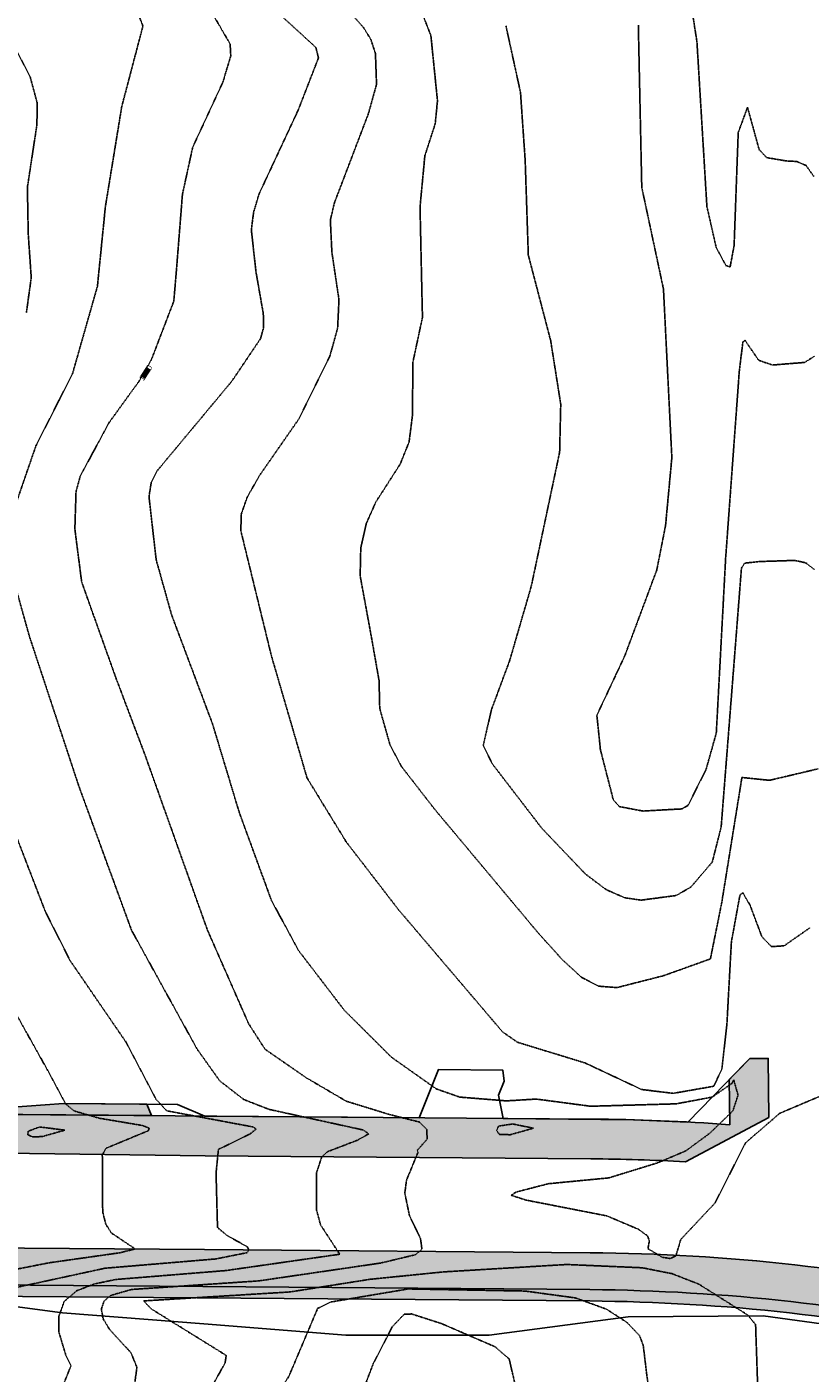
# Model space of a CAD drawing. Header units: feet. Extents: x 2234729 to 2255890, y 588345 to 614924.
# Tile 51 of 88: x 2245944 to 2246220, y 596181 to 596654. Entities that reach past the tile are written whole.
import ezdxf

# ---------------------------------------------------------------- set-up
doc = ezdxf.new("R2010")
doc.units = ezdxf.units.FT
doc.header["$MEASUREMENT"] = 0
doc.linetypes.add('OhDOT_USTN3', pattern=[0.22, 0.165, -0.055])
for name, color, linetype in [('DR_P_Ain', 1, 'Continuous'), ('DR_P_Aix', 2, 'Continuous'), ('DT_X_Contour_Major', 132, 'OhDOT_USTN3'), ('DT_X_Contour_Minor', 136, 'OhDOT_USTN3'), ('DT_X_Contour_Text', 251, 'Continuous'), ('L1', 203, 'Continuous')]:
    doc.layers.add(name, color=color, linetype=linetype)
doc.styles.add('L100', font='cceo.shx', dxfattribs={"height": 2})
picture_1 = doc.add_image_def('image1.sid', size_in_pixel=(17786, 6468))

msp = doc.modelspace()

# ---------------------------------------------------------------- hatches: boundary and pattern name
at = {"layer": 'DR_P_Ain', "transparency": 33554483}
h = msp.add_hatch(color=256, dxfattribs=at)
h.dxf.hatch_style = 1
edge = h.paths.add_edge_path()
edge.add_line((2245708.630216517, 596281.7304674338), (2245679.137036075, 596353.0097727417))
edge.add_arc((2243942.045061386, 595634.2546329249), 1879.919540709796, 22.47826456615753, 28.96858406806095)
edge.add_line((2245586.759225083, 596544.7560328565), (2245581.041853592, 596544.7560328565))
edge.add_arc((2243942.045061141, 595634.2546328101), 1874.919540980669, 22.4782645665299, 29.05320502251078, ccw=False)
edge.add_line((2245674.516912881, 596351.0981081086), (2245681.348319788, 596334.5879206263))
edge.add_arc((2245644.387343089, 596319.2946488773), 39.99997449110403, -90.45179056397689, 22.47820943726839, ccw=False)
edge.add_line((2245644.071937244, 596279.2959179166), (2245640.699109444, 596279.3225107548))
edge.add_arc((2245633.010771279, 596329.8859819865), 51.144649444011, 271.1702127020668, 278.6457824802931, ccw=False)
edge.add_line((2245634.055280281, 596278.751999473), (2245610.891561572, 596278.9346322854))
edge.add_line((2245610.891561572, 596278.9346322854), (2245606.741689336, 596274.5900903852))
edge.add_line((2245606.741689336, 596274.5900903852), (2245700.18194176, 596273.8533668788))
edge.add_line((2245700.18194176, 596273.8533668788), (2245708.630216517, 596281.7304674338))
edge = h.paths.add_edge_path()
edge.add_line((2245988.251492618, 596271.5821015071), (2245986.595027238, 596275.5953121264))
edge.add_line((2245986.595027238, 596275.5953121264), (2245957.216998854, 596275.8269412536))
edge.add_line((2245957.216998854, 596275.8269412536), (2245924.885330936, 596273.5273760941))
edge.add_line((2245924.885330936, 596273.5273760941), (2245908.454344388, 596276.1889362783))
edge.add_line((2245908.454344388, 596276.1889362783), (2245857.058777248, 596276.6162484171))
edge.add_line((2245857.058777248, 596276.6162484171), (2245807.22196095, 596277.0095672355))
edge.add_line((2245807.22196095, 596277.0095672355), (2245797.845511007, 596275.7948317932))
edge.add_arc((2245796.08968646, 596292.8906373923), 17.18573504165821, 203.7579975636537, 275.8640017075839, ccw=False)
edge.add_line((2245780.360352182, 596285.9669438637), (2245776.834060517, 596295.5305252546))
edge.add_arc((2245807.156110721, 596313.011179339), 34.99999993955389, 202.478264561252, 209.9634377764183, ccw=False)
edge.add_line((2245774.815248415, 596299.6295269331), (2245769.763115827, 596311.8395529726))
edge.add_line((2245769.763115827, 596311.8395529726), (2245752.162906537, 596348.022818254))
edge.add_line((2245752.162906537, 596348.022818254), (2245740.229418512, 596383.2029321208))
edge.add_line((2245740.229418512, 596383.2029321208), (2245731.559336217, 596403.68896882))
edge.add_line((2245731.559336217, 596403.68896882), (2245722.37931944, 596404.7739417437))
edge.add_line((2245722.37931944, 596404.7739417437), (2245777.073698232, 596273.2471188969))
edge.add_line((2245777.073698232, 596273.2471188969), (2245988.251492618, 596271.5821015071))
edge = h.paths.add_edge_path()
edge.add_line((2246508.194265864, 596145.6299571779), (2246493.969858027, 596146.5169821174))
edge.add_line((2246493.969858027, 596146.5169821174), (2246445.070220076, 596156.9505581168))
edge.add_line((2246445.070220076, 596156.9505581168), (2246417.500146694, 596161.2859737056))
edge.add_line((2246417.500146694, 596161.2859737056), (2246282.126629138, 596190.765220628))
edge.add_arc((2246136.976415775, 595524.2117293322), 682.1745679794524, 77.71493123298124, 89.54826456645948)
edge.add_line((2246142.354808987, 596206.3650948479), (2245912.073890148, 596208.1807295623))
edge.add_arc((2245893.253152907, 596077.5451221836), 131.9844008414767, 81.80177942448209, 97.2947497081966)
edge.add_line((2245876.494603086, 596208.4612521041), (2245866.442404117, 596208.5405080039))
edge.add_line((2245866.442404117, 596208.5405080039), (2245831.832424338, 596197.2808722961))
edge.add_arc((2245838.019807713, 596178.2620319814), 19.99999999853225, 108.0212177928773, 202.4782645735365)
edge.add_line((2245819.539314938, 596170.6153734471), (2245816.403782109, 596178.1939230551))
edge.add_arc((2245839.504398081, 596187.7522462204), 25.00000000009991, 89.5482645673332, 202.4782645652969, ccw=False)
edge.add_line((2245839.701502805, 596212.751469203), (2246142.386345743, 596210.364970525))
edge.add_arc((2246136.976415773, 595524.2117293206), 686.1745679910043, 77.71493123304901, 89.54826456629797, ccw=False)
edge.add_line((2246282.977732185, 596194.6736248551), (2246508.194265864, 596145.6299571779))
edge = h.paths.add_edge_path()
edge.add_line((2245877.915678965, 595872.6002894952), (2245876.324679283, 595871.9419940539))
edge.add_line((2245876.324679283, 595871.9419940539), (2245865.298524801, 595890.0158999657))
edge.add_line((2245865.298524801, 595890.0158999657), (2245789.844298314, 596072.3741524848))
edge.add_line((2245789.844298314, 596072.3741524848), (2245784.775802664, 596092.4692741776))
edge.add_line((2245784.775802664, 596092.4692741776), (2245772.432396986, 596114.4553459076))
edge.add_line((2245772.432396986, 596114.4553459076), (2245750.41194612, 596167.674511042))
edge.add_arc((2245681.110098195, 596138.99954154), 75.00000001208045, 22.47826456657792, 32.38926362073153)
edge.add_line((2245744.442221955, 596179.1746843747), (2245742.577399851, 596184.3247027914))
edge.add_line((2245742.577399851, 596184.3247027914), (2245735.09978759, 596191.0582914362))
edge.add_arc((2245681.110098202, 596138.9995415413), 75.00000000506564, 43.95686857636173, 52.03706929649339)
edge.add_line((2245727.246462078, 596198.1302098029), (2245726.54833561, 596198.7588725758))
edge.add_arc((2245637.766817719, 596102.216900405), 131.1583406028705, 47.39787008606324, 58.29355114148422)
edge.add_line((2245706.699367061, 596213.800115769), (2245736.836019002, 596213.5625053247))
edge.add_line((2245736.836019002, 596213.5625053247), (2245877.915678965, 595872.6002894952))
at = {"layer": 'DR_P_Aix', "transparency": 33554483}
h = msp.add_hatch(color=256, dxfattribs=at)
h.dxf.hatch_style = 1
h.paths.add_polyline_path([(2245606.741689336, 596274.5900903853), (2245605.680102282, 596273.4787044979), (2245598.789398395, 596273.5117205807), (2245598.780102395, 596264.8118618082), (2245587.119489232, 596264.8243214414), (2245587.093236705, 596261.4946559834), (2245686.089961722, 596260.714122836), (2245700.18194176, 596273.8533668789)], flags=17)
h.paths.add_polyline_path([(2245978.014146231, 595675.8011871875), (2245964.868694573, 595670.3620042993), (2245961.367478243, 595670.9134523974), (2245939.827408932, 595722.9716283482), (2245922.118465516, 595769.8298664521), (2245900.17102703, 595818.8152746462), (2245882.118352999, 595862.445091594), (2245877.915678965, 595872.6002894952), (2245736.836019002, 596213.5625053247), (2245706.699367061, 596213.800115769), (2245698.442700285, 596213.8652149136), (2245656.801789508, 596218.370928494), (2245607.139609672, 596218.2942428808), (2245607.053872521, 596214.5859181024), (2245541.939484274, 596215.0991541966), (2245541.858073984, 596225.0148502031), (2245586.81383799, 596226.0579062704), (2245586.825174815, 596227.4957807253), (2245739.820113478, 596226.2895022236), (2245756.929551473, 596217.4384011), (2245797.521251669, 596108.74816268), (2245881.300815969, 595906.269181), (2245936.151970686, 595776.1191400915)])
edge = h.paths.add_edge_path()
edge.add_line((2245708.630216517, 596281.7304674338), (2245717.936804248, 596290.4078518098))
edge.add_line((2245717.936804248, 596290.4078518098), (2245701.052470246, 596335.6193325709))
edge.add_arc((2244285.180441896, 595806.8585879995), 1511.383976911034, 20.47826456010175, 31.53096327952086)
edge.add_line((2245573.420175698, 596597.2508411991), (2245575.12488764, 596598.2967576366))
edge.add_arc((2244285.18044224, 595806.858586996), 1513.383973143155, 31.53096331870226, 31.56795818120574)
edge.add_line((2245574.613601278, 596599.1294867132), (2245572.698044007, 596602.2570014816))
edge.add_line((2245572.698044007, 596602.2570014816), (2245570.791292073, 596605.388504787))
edge.add_line((2245570.791292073, 596605.388504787), (2245568.891143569, 596608.5253141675))
edge.add_line((2245568.891143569, 596608.5253141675), (2245566.996591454, 596611.6667944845))
edge.add_line((2245566.996591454, 596611.6667944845), (2245565.106627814, 596614.8123101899))
edge.add_line((2245565.106627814, 596614.8123101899), (2245563.221003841, 596617.9599538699))
edge.add_line((2245563.221003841, 596617.9599538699), (2245561.336939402, 596621.112049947))
edge.add_line((2245561.336939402, 596621.112049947), (2245559.454435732, 596624.2662718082))
edge.add_line((2245559.454435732, 596624.2662718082), (2245557.572481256, 596627.4219816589))
edge.add_line((2245557.572481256, 596627.4219816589), (2245555.690063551, 596630.5785412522))
edge.add_line((2245555.690063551, 596630.5785412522), (2245553.806169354, 596633.7353118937))
edge.add_line((2245553.806169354, 596633.7353118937), (2245551.919784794, 596636.8916540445))
edge.add_line((2245551.919784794, 596636.8916540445), (2245550.03089295, 596640.0452667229))
edge.add_line((2245550.03089295, 596640.0452667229), (2245548.13673648, 596643.1984166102))
edge.add_line((2245548.13673648, 596643.1984166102), (2245546.237044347, 596646.34921932))
edge.add_line((2245546.237044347, 596646.34921932), (2245544.330799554, 596649.4970340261))
edge.add_line((2245544.330799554, 596649.4970340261), (2245542.416984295, 596652.6412193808))
edge.add_line((2245542.416984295, 596652.6412193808), (2245540.494579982, 596655.7811334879))
edge.add_line((2245540.494579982, 596655.7811334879), (2245538.562567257, 596658.9161338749))
edge.add_line((2245538.562567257, 596658.9161338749), (2245536.619926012, 596662.045577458))
edge.add_line((2245536.619926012, 596662.045577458), (2245534.665635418, 596665.1688205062))
edge.add_line((2245534.665635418, 596665.1688205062), (2245532.698673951, 596668.285218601))
edge.add_line((2245532.698673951, 596668.285218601), (2245530.718019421, 596671.3941265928))
edge.add_line((2245530.718019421, 596671.3941265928), (2245528.722649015, 596674.4948985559))
edge.add_line((2245528.722649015, 596674.4948985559), (2245526.713710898, 596677.5835490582))
edge.add_line((2245526.713710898, 596677.5835490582), (2245496.188959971, 596724.2534736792))
edge.add_line((2245496.188959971, 596724.2534736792), (2245495.091680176, 596725.933836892))
edge.add_line((2245495.091680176, 596725.933836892), (2245493.997974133, 596727.6133716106))
edge.add_line((2245493.997974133, 596727.6133716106), (2245492.904218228, 596729.2964874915))
edge.add_line((2245492.904218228, 596729.2964874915), (2245491.810938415, 596730.9812203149))
edge.add_line((2245491.810938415, 596730.9812203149), (2245490.71762237, 596732.6671986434))
edge.add_line((2245490.71762237, 596732.6671986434), (2245489.623756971, 596734.3540506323))
edge.add_line((2245489.623756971, 596734.3540506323), (2245488.528828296, 596736.0414040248))
edge.add_line((2245488.528828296, 596736.0414040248), (2245487.432322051, 596737.7288855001))
edge.add_line((2245487.432322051, 596737.7288855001), (2245486.334749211, 596739.4145498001))
edge.add_line((2245486.334749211, 596739.4145498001), (2245485.233800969, 596741.1007755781))
edge.add_line((2245485.233800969, 596741.1007755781), (2245484.129727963, 596742.7860106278))
edge.add_line((2245484.129727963, 596742.7860106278), (2245483.022012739, 596744.4698807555))
edge.add_line((2245483.022012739, 596744.4698807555), (2245481.910137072, 596746.152011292))
edge.add_line((2245481.910137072, 596746.152011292), (2245480.793582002, 596747.8320270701))
edge.add_line((2245480.793582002, 596747.8320270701), (2245479.671827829, 596749.5095523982))
edge.add_line((2245479.671827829, 596749.5095523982), (2245478.544354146, 596751.1842110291))
edge.add_line((2245478.544354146, 596751.1842110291), (2245477.410639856, 596752.8556261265))
edge.add_line((2245477.410639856, 596752.8556261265), (2245476.270163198, 596754.5234202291))
edge.add_line((2245476.270163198, 596754.5234202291), (2245475.122401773, 596756.1872152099))
edge.add_line((2245475.122401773, 596756.1872152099), (2245473.966832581, 596757.8466322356))
edge.add_line((2245473.966832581, 596757.8466322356), (2245472.802932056, 596759.5012917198))
edge.add_line((2245472.802932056, 596759.5012917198), (2245471.6301761, 596761.1508132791))
edge.add_line((2245471.6301761, 596761.1508132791), (2245470.448040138, 596762.794815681))
edge.add_line((2245470.448040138, 596762.794815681), (2245469.255999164, 596764.4329167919))
edge.add_line((2245469.255999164, 596764.4329167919), (2245468.05362105, 596766.0646070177))
edge.add_line((2245468.05362105, 596766.0646070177), (2245460.672046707, 596760.5898321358))
edge.add_line((2245460.672046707, 596760.5898321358), (2245461.262393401, 596759.7938746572))
edge.add_line((2245461.262393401, 596759.7938746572), (2245482.46717969, 596714.1453909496))
edge.add_line((2245482.46717969, 596714.1453909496), (2245508.087670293, 596676.5417687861))
edge.add_line((2245508.087670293, 596676.5417687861), (2245510.679156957, 596670.3456297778))
edge.add_arc((2243942.045061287, 595634.2546328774), 1879.919540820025, 22.47826456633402, 33.44496988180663, ccw=False)
edge.add_line((2245679.137036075, 596353.0097727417), (2245708.630216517, 596281.7304674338))
edge = h.paths.add_edge_path()
edge.add_line((2245598.279798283, 596644.2914246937), (2245586.26349218, 596663.7376757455))
edge.add_line((2245586.26349218, 596663.7376757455), (2245577.051599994, 596678.3059541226))
edge.add_line((2245577.051599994, 596678.3059541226), (2245558.681520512, 596706.5307249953))
edge.add_line((2245558.681520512, 596706.5307249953), (2245530.507266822, 596747.8421447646))
edge.add_line((2245530.507266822, 596747.8421447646), (2245500.159907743, 596789.8772360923))
edge.add_line((2245500.159907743, 596789.8772360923), (2245482.511104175, 596776.7874503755))
edge.add_line((2245482.511104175, 596776.7874503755), (2245569.780532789, 596652.8821787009))
edge.add_line((2245569.780532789, 596652.8821787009), (2245603.069865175, 596590.7168364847))
edge.add_arc((2244285.180441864, 595806.8585879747), 1533.38393295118, 23.05596076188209, 30.743463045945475, ccw=False)
edge.add_line((2245696.081940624, 596407.3777355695), (2245701.602666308, 596409.7275108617))
edge.add_arc((2244285.180441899, 595806.8585879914), 1539.383920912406, 20.47826456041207, 23.0559607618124, ccw=False)
edge.add_line((2245727.282957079, 596345.4151696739), (2245752.563722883, 596277.7204144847))
edge.add_line((2245752.563722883, 596277.7204144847), (2245778.086919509, 596259.9889318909))
edge.add_line((2245778.086919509, 596259.9889318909), (2245857.084304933, 596259.3659292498))
edge.add_line((2245857.084304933, 596259.3659292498), (2246007.073429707, 596257.4333280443))
edge.add_line((2246007.073429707, 596257.4333280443), (2246142.748911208, 596256.3636036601))
edge.add_arc((2246136.976320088, 595524.2132564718), 732.1731036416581, 86.94502061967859, 89.54826456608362, ccw=False)
edge.add_line((2246175.996891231, 596255.3458359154), (2246205.309614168, 596270.962676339))
edge.add_line((2246205.309614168, 596270.962676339), (2246205.123456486, 596291.6756606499))
edge.add_line((2246205.123456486, 596291.6756606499), (2246198.637862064, 596291.6173714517))
edge.add_line((2246198.637862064, 596291.6173714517), (2246191.439990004, 596284.2367864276))
edge.add_line((2246191.439990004, 596284.2367864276), (2246191.582452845, 596268.3855441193))
edge.add_arc((2246136.97641578, 595524.2117294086), 746.1745679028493, 85.80326780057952, 89.54826456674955)
edge.add_line((2246142.859397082, 596270.3631056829), (2245777.073698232, 596273.2471188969))
edge.add_line((2245777.073698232, 596273.2471188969), (2245734.578514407, 596375.9497483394))
edge.add_arc((2243942.045061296, 595634.2546328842), 1939.919540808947, 22.47826456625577, 31.37647403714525)
edge = h.paths.add_edge_path()
edge.add_line((2246508.194265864, 596145.6299571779), (2246535.368460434, 596143.9353918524))
edge.add_line((2246535.368460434, 596143.9353918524), (2246537.043818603, 596151.6289102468))
edge.add_line((2246537.043818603, 596151.6289102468), (2246457.89877879, 596168.8636550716))
edge.add_line((2246457.89877879, 596168.8636550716), (2246287.119225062, 596207.0765018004))
edge.add_line((2246287.119225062, 596207.0765018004), (2246285.743423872, 596207.3760994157))
edge.add_arc((2246136.976320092, 595524.2132564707), 699.1731696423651, 77.71493123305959, 89.54826456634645)
edge.add_line((2246142.488733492, 596223.364695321), (2246006.908225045, 596224.4336708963))
edge.add_line((2246006.908225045, 596224.4336708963), (2245816.820846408, 596225.9324022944))
edge.add_line((2245816.820846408, 596225.9324022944), (2245791.533106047, 596187.662943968))
edge.add_line((2245791.533106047, 596187.662943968), (2245817.97275408, 596116.8622006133))
edge.add_line((2245817.97275408, 596116.8622006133), (2245901.54774258, 595914.8776390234))
edge.add_line((2245901.54774258, 595914.8776390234), (2245999.26667042, 595684.5948269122))
edge.add_line((2245999.26667042, 595684.5948269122), (2246012.598818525, 595690.1112590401))
edge.add_line((2246012.598818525, 595690.1112590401), (2246013.709666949, 595701.3453482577))
edge.add_line((2246013.709666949, 595701.3453482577), (2245995.943173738, 595726.8152841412))
edge.add_line((2245995.943173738, 595726.8152841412), (2245990.129275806, 595740.866349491))
edge.add_line((2245990.129275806, 595740.866349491), (2245989.744974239, 595745.3459413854))
edge.add_line((2245989.744974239, 595745.3459413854), (2245975.797218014, 595792.9723949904))
edge.add_line((2245975.797218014, 595792.9723949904), (2245953.058753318, 595838.4876132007))
edge.add_line((2245953.058753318, 595838.4876132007), (2245937.419765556, 595885.7217277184))
edge.add_line((2245937.419765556, 595885.7217277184), (2245816.403782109, 596178.1939230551))
edge.add_arc((2245839.504398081, 596187.7522462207), 24.99999999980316, 89.54826456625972, 202.4782645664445, ccw=False)
edge.add_line((2245839.701502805, 596212.751469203), (2246142.386345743, 596210.364970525))
edge.add_arc((2246136.976415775, 595524.2117293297), 686.1745679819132, 77.71493123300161, 89.54826456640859, ccw=False)
edge.add_line((2246282.977732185, 596194.6736248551), (2246508.194265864, 596145.6299571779))
edge = h.paths.add_edge_path()
edge.add_line((2246241.53846236, 596273.5048633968), (2246232.573664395, 596291.9223690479))
edge.add_line((2246232.573664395, 596291.9223690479), (2246227.122524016, 596291.8733769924))
edge.add_line((2246227.122524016, 596291.8733769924), (2246227.37087532, 596264.2403699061))
edge.add_line((2246227.37087532, 596264.2403699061), (2246250.781757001, 596247.4876001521))
edge.add_arc((2246136.976320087, 595524.2132564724), 732.1731036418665, 77.7149312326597, 81.05796555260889, ccw=False)
edge.add_line((2246292.765009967, 596239.6203698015), (2246294.140811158, 596239.3207721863))
edge.add_line((2246294.140811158, 596239.3207721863), (2246465.133185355, 596202.0852318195))
edge.add_line((2246465.133185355, 596202.0852318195), (2246544.278184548, 596184.850300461))
edge.add_line((2246544.278184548, 596184.850300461), (2246545.583526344, 596190.8446432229))
edge.add_line((2246545.583526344, 596190.8446432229), (2246516.856448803, 596195.8669171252))
edge.add_line((2246516.856448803, 596195.8669171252), (2246510.356017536, 596204.1616126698))
edge.add_line((2246510.356017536, 596204.1616126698), (2246491.457230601, 596208.2971914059))
edge.add_line((2246491.457230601, 596208.2971914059), (2246486.567118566, 596202.9183396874))
edge.add_line((2246486.567118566, 596202.9183396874), (2246456.723925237, 596210.4662759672))
edge.add_line((2246456.723925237, 596210.4662759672), (2246409.169835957, 596227.0788312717))
edge.add_line((2246409.169835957, 596227.0788312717), (2246371.011375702, 596235.3225603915))
edge.add_line((2246371.011375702, 596235.3225603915), (2246370.755825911, 596236.9650019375))
edge.add_line((2246370.755825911, 596236.9650019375), (2246295.744277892, 596253.2996882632))
edge.add_arc((2246136.976415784, 595524.2117293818), 746.1745679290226, 77.71493123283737, 81.93726969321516)
edge.add_line((2246241.632780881, 596263.0104374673), (2246241.53846236, 596273.5048633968))

# ---------------------------------------------------------------- linework, layer by layer
at = {"layer": 'DR_P_Ain', "flags": 128}
for points in [[(2245988.251492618, 596271.5821015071), (2245986.595027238, 596275.5953121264), (2245957.216998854, 596275.8269412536), (2245924.885330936, 596273.5273760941), (2245908.454344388, 596276.1889362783), (2245857.058777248, 596276.6162484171), (2245807.22196095, 596277.0095672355), (2245797.845511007, 596275.7948317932, -0.3254311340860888), (2245780.360352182, 596285.9669438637), (2245776.834060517, 596295.5305252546, -0.03267184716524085), (2245774.815248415, 596299.6295269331), (2245769.763115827, 596311.8395529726), (2245752.162906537, 596348.022818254), (2245740.229418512, 596383.2029321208), (2245731.559336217, 596403.68896882), (2245722.37931944, 596404.7739417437), (2245777.073698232, 596273.2471188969)], [(2246508.194265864, 596145.6299571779), (2246493.969858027, 596146.5169821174), (2246445.070220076, 596156.9505581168), (2246417.500146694, 596161.2859737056), (2246282.126629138, 596190.765220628, 0.05167858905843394), (2246142.354808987, 596206.3650948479), (2245912.073890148, 596208.1807295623, 0.06770399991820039), (2245876.494603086, 596208.4612521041), (2245866.442404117, 596208.5405080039), (2245831.832424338, 596197.2808722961, 0.4371857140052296), (2245819.539314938, 596170.6153734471), (2245816.403782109, 596178.1939230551, -0.5369258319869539), (2245839.701502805, 596212.751469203), (2246142.386345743, 596210.364970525, -0.05167858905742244), (2246282.977732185, 596194.6736248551)]]:
    msp.add_lwpolyline(points, format="xyb", close=True, dxfattribs=at)
at = {"layer": 'DR_P_Aix', "flags": 128}
for points in [[(2245857.084304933, 596259.3659292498), (2246007.073429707, 596257.4333280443), (2246142.748911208, 596256.3636036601, -0.01135928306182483), (2246175.996891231, 596255.3458359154), (2246205.309614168, 596270.962676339), (2246205.123456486, 596291.6756606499), (2246198.637862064, 596291.6173714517), (2246191.439990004, 596284.2367864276), (2246191.582452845, 596268.3855441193, 0.01634208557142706), (2246142.859397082, 596270.3631056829), (2245777.073698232, 596273.2471188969)], [(2245839.701502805, 596212.751469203), (2246142.386345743, 596210.364970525, -0.05167858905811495), (2246282.977732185, 596194.6736248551), (2246508.194265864, 596145.6299571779), (2246508.194265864, 596145.6299571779), (2246535.368460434, 596143.9353918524), (2246537.043818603, 596151.6289102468), (2246457.89877879, 596168.8636550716), (2246287.119225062, 596207.0765018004), (2246285.743423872, 596207.3760994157, 0.05167858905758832), (2246142.488733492, 596223.364695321), (2246006.908225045, 596224.4336708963), (2245816.820846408, 596225.9324022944)]]:
    msp.add_lwpolyline(points, format="xyb", dxfattribs=at)
at = {"layer": 'DT_X_Contour_Major'}
for points in [[(2246004.649587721, 596667.8155662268), (2246015.88972272, 596648.4655393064), (2246016.099696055, 596644.2854295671), (2246013.320502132, 596635.0554611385), (2246002.718489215, 596612.1955987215), (2245999.10957256, 596595.6254218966), (2245997.019681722, 596569.2353828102), (2245996.069552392, 596558.0356020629), (2245988.159463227, 596537.385380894), (2245983.729682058, 596529.7154487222), (2245973.259558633, 596515.265346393), (2245963.179526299, 596496.5255544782), (2245961.679529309, 596491.0354079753), (2245961.269425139, 596477.8454737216), (2245963.669682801, 596459.25561589), (2245975.659488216, 596425.6454468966), (2245985.829415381, 596398.744582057), (2246007.909423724, 596336.8155720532), (2246022.379539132, 596303.8963465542), (2246028.169553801, 596294.9055508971), (2246042.639669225, 596284.8954003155), (2246056.679667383, 596276.6555873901), (2246071.499519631, 596272.0653734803), (2246082.468657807, 596269.2953658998), (2246085.059531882, 596266.7054760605), (2246085.159597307, 596263.2553517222), (2246081.699630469, 596259.3455826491), (2246082.009669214, 596258.8163842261), (2246077.889598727, 596248.7954068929), (2246077.319717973, 596244.3055864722), (2246078.960462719, 596236.3554711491), (2246082.849562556, 596228.3243192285), (2246083.329548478, 596224.5654684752), (2246081.009671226, 596222.6255117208), (2246068.849590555, 596219.7154125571), (2246025.949413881, 596213.4355694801), (2245981.189660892, 596210.4145781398), (2245973.839609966, 596208.2954878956), (2245971.519404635, 596206.3053343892), (2245970.599458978, 596203.4854581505), (2245971.239549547, 596200.0455043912), (2245973.51972872, 596196.3053543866), (2245981.008558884, 596188.1754493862), (2245983.089591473, 596183.0563651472), (2245982.239527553, 596176.6853148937)], [(2246221.419495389, 596538.6655620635), (2246217.898505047, 596536.4854483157), (2246206.639669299, 596535.5756732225), (2246201.779442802, 596537.2354468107), (2246196.949728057, 596544.2856295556), (2246196.219742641, 596543.7055782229), (2246194.95957455, 596533.425415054), (2246190.159715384, 596467.7044178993), (2246186.869695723, 596406.1156303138), (2246183.239453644, 596393.2153936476), (2246176.919584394, 596380.6954055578), (2246174.769654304, 596379.4454080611), (2246161.119747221, 596378.6954095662), (2246152.819566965, 596380.2456033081), (2246150.659466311, 596382.6055067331), (2246146.109606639, 596400.2554058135), (2246144.869451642, 596412.4056439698), (2246154.639445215, 596433.1854580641), (2246165.929448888, 596463.4554106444), (2246169.019665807, 596479.085628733), (2246171.239477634, 596502.9855153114), (2246168.289680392, 596562.2954360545), (2246160.659446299, 596598.0653776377), (2246159.449474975, 596655.0856048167)]]:
    msp.add_lwpolyline(points, dxfattribs=at)
at = {"layer": 'DT_X_Contour_Minor'}
for points in [[(2245939.289482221, 596804.7454104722), (2245947.469583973, 596748.9354827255), (2245952.049627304, 596728.4745656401), (2245961.869489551, 596694.5855258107), (2245964.96954897, 596687.595382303), (2245983.579419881, 596659.0255575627), (2245985.209665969, 596654.8054216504), (2245977.769720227, 596626.5154519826), (2245971.999718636, 596591.225496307), (2245969.199527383, 596563.2455653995), (2245960.44856064, 596532.5166242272), (2245947.599504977, 596507.2256643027), (2245940.979439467, 596488.0255714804)], [(2246076.789535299, 596676.1255889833), (2246086.479476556, 596651.5154019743), (2246088.809524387, 596628.5456316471), (2246088.009657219, 596620.4455822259), (2246084.369572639, 596609.2156178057), (2246082.669444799, 596591.1854701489), (2246083.309535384, 596561.7455683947), (2246083.529679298, 596552.3554953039), (2246080.149436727, 596536.5454875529), (2246080.009673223, 596517.8253806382), (2246078.809544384, 596508.4766460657), (2246075.699642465, 596500.7453623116), (2246067.109436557, 596487.3654678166), (2246063.769548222, 596479.8254566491), (2246061.829591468, 596471.2155657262), (2246061.609447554, 596461.4455721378), (2246065.5297153, 596440.1155623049), (2246068.259696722, 596424.6044384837), (2246068.499525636, 596414.7553768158), (2246072.139610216, 596401.8853238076), (2246076.199641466, 596394.2954439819), (2246087.849552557, 596379.2856314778), (2246124.01975581, 596336.0655735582), (2246132.549594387, 596326.5754350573), (2246139.399646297, 596320.2453952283), (2246145.409476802, 596317.0954671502), (2246151.95966056, 596316.6053106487), (2246168.219470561, 596320.7555648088), (2246184.799489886, 596326.6853429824), (2246188.809652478, 596346.6255918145), (2246195.879520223, 596390.5054253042), (2246205.579632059, 596389.5054273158), (2246222.729532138, 596393.5556160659)], [(2246031.889690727, 596660.2555419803), (2246046.029426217, 596647.2955941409), (2246046.949699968, 596643.5954703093), (2246039.799451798, 596625.18540214), (2246026.099676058, 596595.8544240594), (2246024.1085383, 596589.2356708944), (2246023.349681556, 596583.0844364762), (2246024.929730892, 596568.6054628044), (2246027.549476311, 596553.6455189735), (2246027.629528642, 596548.6753845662), (2246026.569491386, 596544.8456678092), (2246016.509472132, 596529.9254220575), (2245990.20965597, 596498.3654458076), (2245988.119437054, 596494.2453753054), (2245987.349425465, 596489.205359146), (2245989.869433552, 596467.095495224), (2245995.289698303, 596447.6955996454), (2246009.69944638, 596409.3154270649), (2246019.130529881, 596378.0753320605), (2246030.400520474, 596347.2755248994), (2246039.959556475, 596329.605612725), (2246056.01956372, 596308.6453528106), (2246072.59958306, 596292.1253727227), (2246088.379735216, 596280.9853031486), (2246096.599535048, 596278.0853745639), (2246113.009607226, 596276.7553247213), (2246123.56043914, 596277.385572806), (2246142.679495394, 596274.8655647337), (2246172.80968447, 596275.7156286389), (2246185.400538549, 596278.0755320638), (2246192.429723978, 596282.96561414), (2246192.979591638, 596284.1555723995), (2246194.528473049, 596278.8055174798), (2246192.69973655, 596273.2153055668), (2246184.509464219, 596265.3153869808), (2246176.189598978, 596259.1953204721), (2246166.249658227, 596254.9554995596), (2246149.149626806, 596249.675326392), (2246127.729722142, 596247.6054486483), (2246116.409534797, 596244.6654938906), (2246114.749433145, 596243.5454173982), (2246120.080459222, 596241.825604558), (2246148.430468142, 596236.285589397), (2246159.459645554, 596231.5953100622), (2246162.669612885, 596229.2856033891), (2246163.3405433, 596227.56546247), (2246162.829717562, 596224.7856123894), (2246167.838565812, 596221.7455922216), (2246170.789675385, 596221.3053043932), (2246172.639737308, 596222.2455912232), (2246174.379563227, 596228.0155928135), (2246186.419565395, 596240.8456196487), (2246197.149530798, 596261.9955117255), (2246209.139664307, 596272.3655697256), (2246226.439498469, 596279.705450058)], [(2246057.079600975, 596660.7256853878), (2246062.789563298, 596654.2555539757), (2246065.359440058, 596650.1256409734), (2246066.989686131, 596645.1456640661), (2246067.370590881, 596634.2654364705), (2246064.479520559, 596623.8855359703), (2246052.569439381, 596592.6654540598), (2246051.129481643, 596586.5644163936), (2246051.659664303, 596575.3255937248), (2246054.159659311, 596558.4755618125), (2246053.689515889, 596548.57564722), (2246050.939521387, 596538.6553914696), (2246040.139674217, 596516.7354878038), (2246026.219426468, 596496.724372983), (2246021.86969763, 596489.0655956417), (2246019.749623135, 596482.9553716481), (2246019.669570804, 596477.1755275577), (2246030.389693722, 596433.3055365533), (2246042.939537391, 596390.3256356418), (2246056.699680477, 596367.8653787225), (2246075.109420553, 596343.9753346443), (2246111.699570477, 596301.0154468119), (2246116.969573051, 596297.3553491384), (2246140.669656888, 596290.1155342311), (2246160.589564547, 596280.7553167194), (2246171.709621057, 596279.4055818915), (2246185.98944813, 596281.9055768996), (2246188.839508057, 596287.9754466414), (2246190.599675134, 596303.6755464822), (2246192.169553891, 596332.6354623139), (2246195.170532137, 596349.0753900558), (2246196.129519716, 596350.0055063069), (2246198.729580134, 596345.6255938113), (2246202.889676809, 596334.5153798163), (2246206.259748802, 596331.0055443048), (2246210.729556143, 596331.2955699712), (2246219.919498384, 596337.7345334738)], [(2246178.2696473, 596660.765383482), (2246180.059669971, 596649.3356163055), (2246183.569505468, 596591.26552248), (2246186.82966955, 596576.8954724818), (2246190.279465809, 596570.5254064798), (2246191.73976472, 596570.1156303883), (2246193.129525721, 596577.5555761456), (2246194.579654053, 596617.305496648), (2246197.848676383, 596626.2254263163), (2246201.949718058, 596611.3255217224), (2246204.599647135, 596608.5154879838), (2246211.499567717, 596607.3553853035), (2246215.119639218, 596607.1755956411), (2246218.449685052, 596605.7454803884), (2246221.218708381, 596601.8455538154)], [(2246112.889528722, 596654.856602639), (2246117.999426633, 596631.5055994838), (2246119.6496858, 596607.6253978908), (2246120.750733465, 596574.2763832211), (2246128.619484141, 596544.1455379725), (2246132.159503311, 596521.7354778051), (2246131.769740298, 596504.9254720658), (2246121.79961589, 596457.7854744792), (2246114.229749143, 596431.7245029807), (2246107.799643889, 596414.3656138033), (2246104.899715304, 596401.7754158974), (2246108.029630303, 596395.3754943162), (2246125.489569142, 596372.6455528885), (2246140.83960405, 596356.5455194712), (2246148.149628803, 596351.0455304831), (2246154.669628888, 596348.1954705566), (2246160.349735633, 596347.3463908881), (2246172.739474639, 596348.9854952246), (2246177.909739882, 596351.9454630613), (2246185.449751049, 596360.7554848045), (2246188.579666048, 596373.105525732), (2246192.69973655, 596425.5355389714), (2246195.719743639, 596464.1755535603), (2246196.859505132, 596465.8953664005), (2246202.1495208, 596466.4554046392), (2246214.489719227, 596466.8553382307), (2246218.319764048, 596465.9954318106), (2246221.449679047, 596463.5656466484)], [(2245939.769468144, 596648.115474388), (2245945.549640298, 596636.9353786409), (2245948.019451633, 596627.7654494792), (2245947.929556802, 596620.1653990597), (2245944.579497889, 596598.0755482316), (2245944.868539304, 596581.7753839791), (2245945.92956081, 596566.3055986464), (2245944.209419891, 596553.8755053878)], [(2245939.22058472, 596461.7756239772), (2245945.339666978, 596439.9554576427), (2245962.579461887, 596387.7055621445), (2245981.219516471, 596336.7355197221), (2246004.269667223, 596294.9655901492), (2246012.229625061, 596283.7854943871), (2246020.699424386, 596277.2254681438), (2246029.570469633, 596273.7655013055), (2246062.689497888, 596266.5155158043), (2246064.619612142, 596265.1454398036), (2246060.529725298, 596262.8655887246), (2246050.169509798, 596258.8954523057), (2246048.099632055, 596257.0355478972), (2246046.239727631, 596251.365611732), (2246046.199701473, 596238.645492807), (2246047.679685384, 596233.1455038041), (2246054.429671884, 596222.805301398), (2246014.409410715, 596217.0753259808), (2245975.699514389, 596213.9355684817), (2245968.209699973, 596212.3853747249), (2245961.899673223, 596209.9555895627), (2245957.539445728, 596206.215439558), (2245955.659528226, 596201.0254893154), (2245955.669698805, 596195.3555531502), (2245958.109654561, 596187.215477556), (2245959.919690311, 596183.6154191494), (2245956.469565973, 596175.0655674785)], [(2245940.689413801, 596369.785322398), (2245950.838671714, 596343.4553225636), (2245959.579467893, 596326.1164464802), (2245979.259546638, 596297.4153883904), (2245989.7995518, 596277.365559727), (2245993.579727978, 596273.2655023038), (2246023.889706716, 596267.5965503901), (2246025.079664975, 596266.8855938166), (2246022.899551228, 596265.1155842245), (2246011.769652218, 596259.7054900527), (2246010.929430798, 596251.365611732), (2246011.439600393, 596232.2055450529), (2246014.919580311, 596229.3253014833), (2246021.849684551, 596225.4863983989), (2246022.439578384, 596224.3755082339), (2246021.839513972, 596223.3653396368), (2246010.85954906, 596221.15537031), (2245971.889482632, 596217.8955343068), (2245937.479446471, 596210.4254048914)], [(2245936.079514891, 596315.4255229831), (2245951.48958905, 596287.8753812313), (2245958.049615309, 596275.6555893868), (2245961.039438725, 596273.1956205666), (2245969.949525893, 596270.6355863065), (2245985.049561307, 596268.0955651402), (2245987.429477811, 596267.1454358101), (2245987.079412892, 596266.2455032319), (2245972.12963964, 596260.0453843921), (2245970.929510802, 596257.7455202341), (2245971.059431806, 596237.7153765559), (2245972.139482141, 596233.4253588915), (2245974.109622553, 596230.3065987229), (2245982.489527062, 596224.6753764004), (2245977.1696558, 596223.3354840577), (2245952.24943006, 596219.8053073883), (2245928.709450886, 596215.2154215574)], [(2245946.419717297, 596264.0755600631), (2245949.820629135, 596264.2054810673), (2245957.789445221, 596266.4554765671), (2245948.839659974, 596267.5755530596), (2245944.819654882, 596266.0653854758), (2245944.759615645, 596264.8354010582), (2245946.419717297, 596264.0755600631)], [(2246114.399696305, 596264.8455716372), (2246122.589640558, 596267.1454358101), (2246115.259602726, 596268.6355903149), (2246110.289468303, 596267.8954343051), (2246109.619522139, 596266.3353980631), (2246110.57949397, 596264.9754926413), (2246114.399696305, 596264.8455716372)], [(2245984.369444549, 596130.9655900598), (2246014.129555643, 596184.6456008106), (2246014.489463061, 596187.2354906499), (2245988.079410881, 596203.6255497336), (2245985.489521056, 596206.3955573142), (2246036.919536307, 596209.5454853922), (2246065.209505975, 596214.0152927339), (2246090.999480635, 596216.6055106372), (2246134.269735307, 596219.2055710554), (2246160.919616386, 596218.0444841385), (2246171.259490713, 596215.9854331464), (2246180.689589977, 596212.3154929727), (2246197.919542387, 596201.4355934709), (2246200.689549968, 596198.0655214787), (2246202.349651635, 596148.7365518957)], [(2245982.919644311, 596002.9254918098), (2245983.619446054, 596010.915305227), (2245982.069580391, 596032.6554192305), (2245986.630594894, 596080.9653619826), (2245992.278549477, 596101.7353335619), (2246020.099688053, 596154.3054383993), (2246036.54945831, 596179.8952822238), (2246046.659674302, 596203.745300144), (2246051.189520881, 596205.9952956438), (2246078.539531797, 596210.6055226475), (2246119.55946289, 596209.8653666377), (2246137.269729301, 596207.4654370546), (2246148.249694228, 596203.4854581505), (2246155.439640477, 596198.8355330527), (2246159.899605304, 596194.1554243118), (2246161.198487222, 596190.6354182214), (2246162.510492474, 596179.5954140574), (2246169.009495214, 596139.5554678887), (2246176.079691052, 596114.1555843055), (2246190.979595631, 596082.4955426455), (2246206.51959081, 596053.2252599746), (2246210.449701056, 596044.095356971), (2246226.699668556, 596011.0353837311), (2246229.859767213, 596002.9254918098)], [(2245996.51968272, 596002.9254918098), (2245996.669616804, 596003.7955688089), (2246003.27951172, 596062.325307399), (2246015.309671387, 596100.305546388), (2246027.999606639, 596128.4354113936), (2246038.619664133, 596146.5754669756), (2246058.189506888, 596166.2555457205), (2246061.289566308, 596171.4153123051), (2246066.239687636, 596184.3654176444), (2246072.919464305, 596197.3155229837), (2246077.089731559, 596201.6954354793), (2246079.709476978, 596201.8053433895), (2246090.23963964, 596198.415586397), (2246109.079496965, 596190.2554977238), (2246114.019447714, 596185.9854931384), (2246116.099496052, 596177.0153667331), (2246121.959720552, 596151.1853659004), (2246135.209694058, 596120.6955974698), (2246146.569579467, 596099.7553506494), (2246165.859567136, 596068.9653859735), (2246171.209622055, 596064.1455137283), (2246185.279475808, 596042.495294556), (2246193.350653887, 596032.315524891), (2246210.039596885, 596002.9254918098)]]:
    msp.add_lwpolyline(points, dxfattribs=at)
at = {"layer": 'L1', "flags": 128}
for points in [[(2245857.083446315, 596259.366117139), (2246007.072571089, 596257.4335159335), (2246142.748052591, 596256.3637915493, -0.01135928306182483), (2246175.996032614, 596255.3460238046), (2246205.308755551, 596270.9628642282), (2246205.122597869, 596291.6758485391), (2246198.637003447, 596291.6175593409), (2246176.889695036, 596269.3182106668), (2246157.777787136, 596270.0964928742), (2246111.889475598, 596270.6075011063), (2246110.257485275, 596278.739031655), (2246112.278059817, 596283.6851949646), (2246111.747634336, 596287.609097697), (2246089.134106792, 596287.787392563), (2246082.383782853, 596270.8401367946), (2246057.182459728, 596271.0388349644), (2246006.966801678, 596271.4347570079), (2245997.405537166, 596275.5102584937), (2245957.216140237, 596275.8271291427), (2245924.884472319, 596273.5275639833)], [(2245906.686995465, 596208.8989649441), (2245956.94807835, 596202.1983331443), (2246006.606143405, 596198.275472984), (2246056.598812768, 596194.3612067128), (2246106.965191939, 596194.3055465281), (2246155.841614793, 596200.743052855), (2246203.322914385, 596201.1811706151), (2246250.341943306, 596194.6451667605), (2246297.482493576, 596184.173844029), (2246345.778615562, 596170.968824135), (2246395.591953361, 596164.7311071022), (2246445.069361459, 596156.950746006), (2246493.96899941, 596146.5171700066), (2246535.367601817, 596143.9355797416), (2246537.042959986, 596151.629098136), (2246457.897920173, 596168.8638429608), (2246287.118366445, 596207.0766896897), (2246285.742565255, 596207.3762873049, 0.05167858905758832), (2246142.487874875, 596223.3648832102), (2246006.907366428, 596224.4338587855), (2245816.819987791, 596225.9325901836)]]:
    msp.add_lwpolyline(points, format="xyb", dxfattribs=at)

# ---------------------------------------------------------------- texts
at = {"layer": 'DT_X_Contour_Text', "linetype": 'Continuous', "lineweight": -3, "insert": (2245986.192986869, 596532.8132968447, 680), "char_height": 2, "width": 3.823571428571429, "attachment_point": 5, "rotation": 57.051420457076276, "style": 'L100', "bg_fill": 1, "box_fill_scale": 1, "bg_fill_color": 9, "bg_fill_transparency": 0}
msp.add_mtext('1060', dxfattribs=at)

# ---------------------------------------------------------------- pictures from other files: only their frames are drawn
image = msp.add_image(picture_1, insert=(2243173.4491, 594670.7124), size_in_units=(8711.367977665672, 3167.948278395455), dxfattribs=dict(fade=50))
image.dxf.flags = 7

doc.saveas('drawing.dxf')
